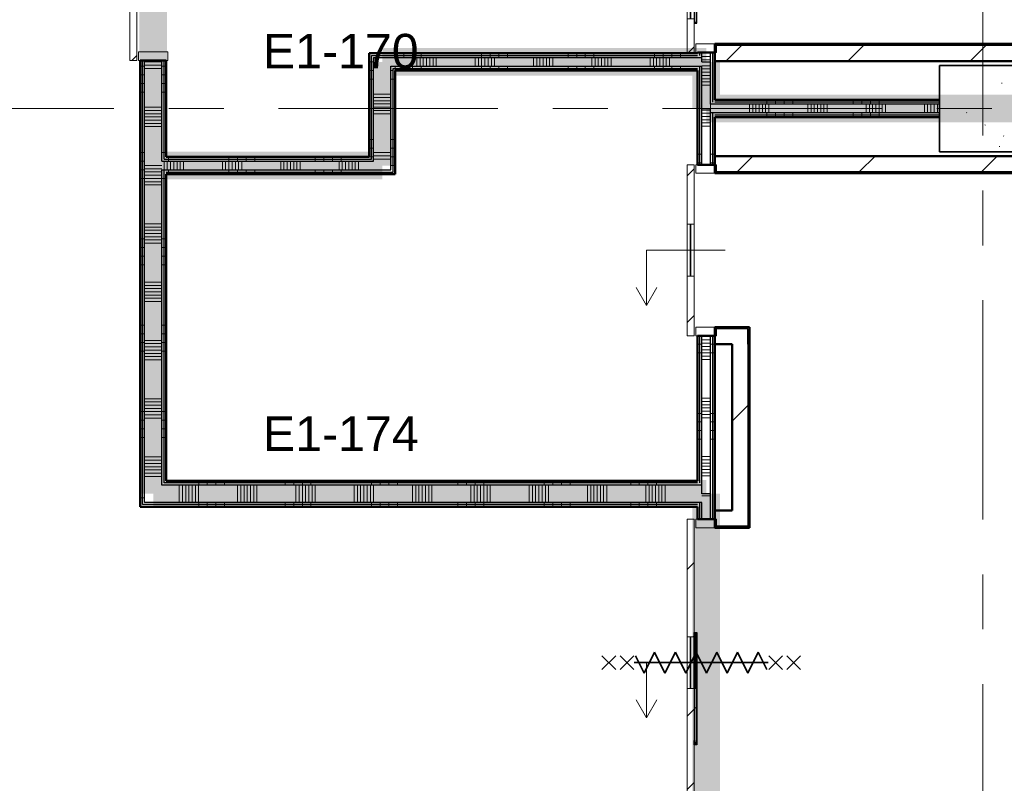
# Model space of a CAD drawing. Extents: x -3204 to 54657, y -2294 to 61632.
# Tile 19 of 65: x 10027 to 15725, y 27293 to 31714. Entities that reach past the tile are written whole.
import ezdxf

# ---------------------------------------------------------------- set-up
doc = ezdxf.new("R2010")
doc.units = 0
doc.header["$LTSCALE"] = 100
doc.linetypes.add('SCHEIDING_BRANDWEREND60', pattern=[3.2, 0.8, -1.6, 0.8])
doc.linetypes.add('stramien', pattern=[22.225, 12.7, -3.175, 3.175, -3.175])
for name, color, linetype, lineweight in [('00---0--FM-RUIMTENR', 7, 'Continuous', 18), ('BA20----_WANDEN', 14, 'Continuous', 50), ('BL$1A---_ALGEMEEN', 7, 'Continuous', 18), ('BL$7A---_STRAMIEN', 7, 'Continuous', 18), ('BL20----_WANDEN', 7, 'Continuous', 25), ('BL28----_CONSTRUCTIES', 4, 'Continuous', 18), ('BL30----_BRANDSYMBOLEN', 14, 'Continuous', 35), ('BL30----_KOZIJNEN', 14, 'Continuous', 25), ('BL40----_BRANDWERENDESCHEIDING_60MIN', 84, 'SCHEIDING_BRANDWEREND60', 158)]:
    doc.layers.add(name, color=color, linetype=linetype, lineweight=lineweight)
doc.styles.add('Arial', font='arial.ttf', dxfattribs={"height": 200})
pattern_1 = [(270, (14500, 31250), (500, 2e-12), []), (270, (14450, 31250), (500, 2e-12), []), (270, (14400, 31250), (500, 2e-12), []), (270, (14350, 31250), (500, 2e-12), [])]
pattern_2 = [(180, (10875, 31295), (7e-13, -500), []), (180, (10875, 31345), (7e-13, -500), []), (180, (10875, 31395), (7e-13, -500), []), (180, (10875, 31445), (7e-13, -500), [])]
pattern_3 = [(270, (12212.5, 29045), (500, -2e-12), []), (270, (12162.5, 29045), (500, -2e-12), []), (270, (12112.5, 29045), (500, -2e-12), []), (270, (12062.5, 29045), (500, -2e-12), [])]
pattern_4 = [(90, (13200, 31420), (-500, 2e-12), []), (90, (13250, 31420), (-500, 2e-12), []), (90, (13300, 31420), (-500, 2e-12), []), (90, (13350, 31420), (-500, 2e-12), [])]
pattern_5 = [(90, (11737.5, 30820), (-500, -2e-12), []), (90, (11787.5, 30820), (-500, -2e-12), []), (90, (11837.5, 30820), (-500, -2e-12), []), (90, (11887.5, 30820), (-500, -2e-12), [])]
pattern_6 = [(180, (12200, 31370), (3e-12, -500), []), (180, (12200, 31420), (3e-12, -500), []), (180, (12200, 31470), (3e-12, -500), []), (180, (12200, 31520), (3e-12, -500), [])]
pattern_7 = [(45, (8878.4, 12805.1), (-353.553, 353.553), [])]
pattern_8 = [(135, (15511.92, -5121.6), (-212.132, -212.132), [])]
pattern_9 = [(315, (-18889.92, 5121.6), (212.132, 212.132), [])]
pattern_10 = [(180, (14050, 32620), (1e-12, -500), []), (180, (14050, 32670), (1e-12, -500), []), (180, (14050, 32720), (1e-12, -500), []), (180, (14050, 32770), (1e-12, -500), [])]
pattern_11 = [(180, (14050, 27470), (1e-12, -500), []), (180, (14050, 27520), (1e-12, -500), []), (180, (14050, 27570), (1e-12, -500), []), (180, (14050, 27620), (1e-12, -500), [])]
pattern_12 = [(180, (14050, 30285), (1e-12, -500), []), (180, (14050, 30335), (1e-12, -500), []), (180, (14050, 30385), (1e-12, -500), []), (180, (14050, 30435), (1e-12, -500), [])]

# ---------------------------------------------------------------- blocks, each defined once
blk = doc.blocks.new('28_CL_beton - kolom - Betonkolom 500x500-V8-1')
at = {"layer": 'BL28----_CONSTRUCTIES'}
h = blk.add_hatch(dxfattribs=at)
h.set_pattern_fill('FP_10', color=256, style=0, pattern_type=2)
h.set_pattern_definition([(50, (-6721.6, -18394.9), (728.737, -63.756), [76.2, -838.2]), (355, (-6721.6, -18394.9), (-140.972, 764.228), [60.96, -670.56]), (100.451, (-6660.9, -18400.2), (587.77, 700.467), [64.76, -712.36]), (46.184, (-6721.6, -18191.7), (1084.316, -168.17), [114.3, -1257.3]), (96.636, (-6631.2, -18205.7), (949.61, 989.71), [97.14, -1068.54]), (351.184, (-6721.6, -18191.7), (949.62, 989.7), [91.44, -1005.84]), (21, (-6620, -18242.5), (606.458, -409.06), [76.2, -838.2]), (326, (-6620, -18242.5), (247.208, 736.753), [60.96, -670.56]), (71.451, (-6569.46, -18276.6), (853.668, 327.685), [64.76, -712.36]), (37.5, (-6721.6, -18394.92), (12.3547, 338.22), [3.353, -659.079, 3.353, -677.367, -673.1]), (37.5, (-6721.6, -18394.92), (12.3547, 338.22), [-1343.152, 3.353, -669.747]), (7.5, (-6721.6, -18394.92), (267.279, 400.722), [3.353, -384.759, 3.353, -643.839, -256.54]), (7.5, (-6721.6, -18394.92), (267.279, 400.722), [-1035.304, 3.353, -253.187]), (327.5, (-6948.16, -18394.92), (542.3633, -22.9153), [3.353, -250.647, 3.353, -789.127, -1051.56]), (327.5, (-6948.16, -18394.92), (542.3633, -22.9153), [-1046.48, 3.353, -1048.207]), (317.5, (-7049.77, -18394.9), (592.517, 101.707), [3.353, -326.847, 3.353, -522.935, -746.76]), (317.5, (-7049.77, -18394.9), (592.517, 101.707), [-856.488, 3.353, -743.407])])
h.paths.add_polyline_path([(250, -250), (250, 250), (-250, 250), (-250, -250)], flags=0)
at = {"layer": 'BL28----_CONSTRUCTIES', "lineweight": 35}
for p, q in [((250, 250), (-250, 250)), ((-250, 250), (-250, -250)), ((250, -250), (250, 250)), ((-250, -250), (250, -250))]:
    blk.add_line(p, q, dxfattribs=at)
blk = doc.blocks.new('32_DR_AMC_s_enkele schuifdeur_V3 - 1060x2360_wbdbo60-V169-1')
at = {"layer": 'BL30----_BRANDSYMBOLEN', "lineweight": 18}
h = blk.add_hatch(dxfattribs=at)
h.set_pattern_fill('FP_724', color=256, style=0, pattern_type=2)
h.set_pattern_definition([(315, (-18878.92, 1921.6), (212.132, 212.132), [])])
h.paths.add_polyline_path([(-205, 135), (-205, 95), (175, 95), (175, 135)], flags=0)
h.paths.add_polyline_path([(475, 135), (475, 95), (855, 95), (855, 135)], flags=0)
at = {"layer": 'BL30----_KOZIJNEN', "lineweight": 18}
h = blk.add_hatch(dxfattribs=at)
h.set_pattern_fill('FP_725', color=256, style=0, pattern_type=2)
h.set_pattern_definition([(315, (-18878.9, 1921.6), (500, 500), []), (315, (-18878.9, 1751.6), (500, 500), []), (315, (-18878.9, 1741.6), (500, 500), []), (315, (-18878.9, 1731.6), (500, 500), []), (315, (-18878.9, 1721.6), (500, 500), []), (315, (-18878.9, 1711.6), (500, 500), []), (315, (-18878.9, 1701.6), (500, 500), []), (315, (-18878.9, 1691.6), (500, 500), [])])
h.paths.add_polyline_path([(-205, -85), (-155, -85), (-155, 85), (-205, 85)], flags=0)
h.paths.add_polyline_path([(805, 85), (805, -85), (855, -85), (855, 85)], flags=0)
at = {"layer": 'BL$1A---_ALGEMEEN'}
for p, q in [((645, 371), (541.1, 431)), ((325, -84.9), (325, 371)), ((325, 371), (645, 371)), ((645, 371), (541.1, 311))]:
    blk.add_line(p, q, dxfattribs=at)
at = {"layer": 'BL30----_BRANDSYMBOLEN'}
for p, q in [((285, 603.6), (365, 523.6)), ((365, 603.6), (285, 523.6)), ((365, 498.7), (285, 418.6)), ((285, 498.7), (365, 418.6)), ((385, 358.6), (285, 408.6)), ((325, 416.3), (325, -358.7)), ((325, 416.3), (325, -358.7)), ((265, 298.6), (385, 358.6)), ((385, 238.6), (265, 298.6)), ((265, 178.6), (385, 238.6)), ((385, 118.6), (265, 178.6)), ((265, 58.6), (385, 118.6)), ((385, -1.4), (265, 58.6)), ((265, -61.4), (385, -1.4)), ((385, -121.4), (265, -61.4)), ((265, -181.4), (385, -121.4)), ((385, -241.4), (265, -181.4)), ((265, -301.4), (385, -241.4)), ((365, -351.4), (265, -301.4)), ((285, -361.4), (365, -441.4)), ((365, -361.4), (285, -441.4)), ((285, -466.4), (365, -546.4)), ((365, -466.4), (285, -546.4))]:
    blk.add_line(p, q, dxfattribs=at)
at = {"layer": 'BL30----_KOZIJNEN', "lineweight": 18}
for p, q in [((175, 135), (-205, 135)), ((-205, 135), (-205, 95)), ((175, 95), (175, 135)), ((175, 135), (475, 135)), ((475, 118), (175, 118)), ((175, 118), (175, 115)), ((175, 115), (475, 115)), ((855, 135), (475, 135)), ((475, 135), (475, 95)), ((475, 115), (475, 118)), ((855, 95), (855, 135)), ((-205, 95), (175, 95)), ((-205, 85), (-205, -85)), ((-155, 85), (-205, 85)), ((-155, -85), (-155, 85)), ((475, 95), (175, 95)), ((475, 95), (855, 95)), ((855, 85), (805, 85)), ((805, 85), (805, -85)), ((855, -85), (855, 85)), ((-205, -85), (-155, -85)), ((805, -85), (855, -85))]:
    blk.add_line(p, q, dxfattribs=at)
blk = doc.blocks.new('32_DR_AMC_s_enkele schuifdeur_V1 - 1660x2360_wbdbo60-V174-1')
at = {"layer": 'BL30----_BRANDSYMBOLEN', "lineweight": 18}
h = blk.add_hatch(dxfattribs=at)
h.set_pattern_fill('FP_732', color=256, style=0, pattern_type=2)
h.set_pattern_definition(pattern_8)
h.paths.add_polyline_path([(1155, -70), (475, -70), (475, -110), (1155, -110)], flags=0)
h.paths.add_polyline_path([(175, -70), (-505, -70), (-505, -110), (175, -110)], flags=0)
at = {"layer": 'BL30----_KOZIJNEN', "lineweight": 18}
h = blk.add_hatch(dxfattribs=at)
h.set_pattern_fill('FP_733', color=256, style=0, pattern_type=2)
h.set_pattern_definition([(135, (15511.9, -5121.6), (-500, -500), []), (135, (15511.9, -4951.6), (-500, -500), []), (135, (15511.9, -4941.6), (-500, -500), []), (135, (15511.9, -4931.6), (-500, -500), []), (135, (15511.9, -4921.6), (-500, -500), []), (135, (15511.9, -4911.6), (-500, -500), []), (135, (15511.9, -4901.6), (-500, -500), []), (135, (15511.9, -4891.6), (-500, -500), [])])
h.paths.add_polyline_path([(1155, 60), (1105, 60), (1105, -60), (1155, -60)], flags=0)
h.paths.add_polyline_path([(-455, -60), (-455, 60), (-505, 60), (-505, -60)], flags=0)
h = blk.add_hatch(dxfattribs=at)
h.set_pattern_fill('FP_732', color=256, style=0, pattern_type=2)
h.set_pattern_definition(pattern_8)
h.paths.add_polyline_path([(797, -58), (475, -58), (475, -67), (797, -67)], flags=0)
at = {"layer": 'BL$1A---_ALGEMEEN'}
for p, q in [((325, 109.9), (325, -346)), ((645, -346), (541.1, -286)), ((325, -346), (645, -346)), ((645, -346), (541.1, -406))]:
    blk.add_line(p, q, dxfattribs=at)
at = {"layer": 'BL30----_BRANDSYMBOLEN'}
for p, q in [((285, 466.4), (365, 546.4)), ((365, 466.4), (285, 546.4)), ((285, 361.4), (365, 441.4)), ((365, 361.4), (285, 441.4)), ((365, 351.4), (265, 301.4)), ((325, -416.3), (325, 358.7)), ((325, -416.3), (325, 358.7)), ((265, 301.4), (385, 241.4)), ((385, 241.4), (265, 181.4)), ((265, 181.4), (385, 121.4)), ((385, 121.4), (265, 61.4)), ((265, 61.4), (385, 1.4)), ((385, 1.4), (265, -58.6)), ((265, -58.6), (385, -118.6)), ((385, -118.6), (265, -178.6)), ((265, -178.6), (385, -238.6)), ((385, -238.6), (265, -298.6)), ((265, -298.6), (385, -358.6)), ((385, -358.6), (285, -408.6)), ((365, -498.7), (285, -418.6)), ((285, -498.7), (365, -418.6)), ((285, -603.6), (365, -523.6)), ((365, -603.6), (285, -523.6))]:
    blk.add_line(p, q, dxfattribs=at)
at = {"layer": 'BL30----_KOZIJNEN', "lineweight": 18}
for p, q in [((-505, 60), (-455, 60)), ((-505, -60), (-505, 60)), ((-455, 60), (-455, -60)), ((1105, 60), (1155, 60)), ((1105, -60), (1105, 60)), ((1155, 60), (1155, -60)), ((-455, -60), (-505, -60)), ((-505, -70), (175, -70)), ((-505, -110), (-505, -70)), ((175, -110), (-505, -110)), ((175, -70), (175, -110)), ((475, -70), (175, -70)), ((175, -93), (175, -90)), ((175, -90), (475, -90)), ((475, -93), (175, -93)), ((175, -110), (475, -110)), ((475, -67), (475, -58)), ((475, -58), (797, -58)), ((797, -67), (475, -67)), ((475, -70), (1155, -70)), ((475, -110), (475, -70)), ((475, -90), (475, -93)), ((1155, -110), (475, -110)), ((797, -58), (797, -67)), ((1155, -60), (1105, -60)), ((1155, -70), (1155, -110))]:
    blk.add_line(p, q, dxfattribs=at)
at = {"layer": 'BL30----_KOZIJNEN'}
for p, q in [((150, -55), (165, -55)), ((150, -70), (150, -55)), ((165, -55), (165, -58)), ((165, -55), (785, -55)), ((785, -55), (800, -55)), ((785, -58), (785, -55)), ((800, -55), (800, -70)), ((175, -70), (150, -70)), ((153, -58), (153, -67)), ((165, -58), (153, -58)), ((153, -67), (175, -67)), ((475, -58), (165, -58)), ((175, -67), (175, -70)), ((175, -67), (475, -67)), ((475, -70), (175, -70)), ((775, -67), (797, -67)), ((775, -70), (775, -67)), ((800, -70), (775, -70)), ((797, -58), (785, -58)), ((797, -67), (797, -58))]:
    blk.add_line(p, q, dxfattribs=at)
blk = doc.blocks.new('32_DR_AMC_s_enkele schuifdeur_V2 - 990x2360-V178-1')
at = {"layer": 'BL$1A---_ALGEMEEN'}
h = blk.add_hatch(dxfattribs=at)
h.set_pattern_fill('FP_739', color=256, style=0, pattern_type=2)
h.set_pattern_definition(pattern_9)
h.paths.add_polyline_path([(-170, 110), (-170, 70), (25, 70), (25, 110)], flags=0)
h.paths.add_polyline_path([(325, 70), (820, 70), (820, 110), (325, 110)], flags=0)
at = {"layer": 'BL30----_KOZIJNEN', "lineweight": 18}
h = blk.add_hatch(dxfattribs=at)
h.set_pattern_fill('FP_739', color=256, style=0, pattern_type=2)
h.set_pattern_definition(pattern_9)
h.paths.add_polyline_path([(325, 58), (647, 58), (647, 67), (325, 67)], flags=0)
at = {"layer": 'BL$1A---_ALGEMEEN'}
for p, q in [((645, 346), (541.1, 406)), ((325, -109.9), (325, 346)), ((325, 346), (645, 346)), ((645, 346), (541.1, 286))]:
    blk.add_line(p, q, dxfattribs=at)
at = {"layer": 'BL30----_KOZIJNEN', "lineweight": 18}
for p, q in [((25, 110), (-170, 110)), ((-170, 110), (-170, 70)), ((-170, 70), (25, 70)), ((-170, 60), (-170, -60)), ((-120, 60), (-170, 60)), ((-120, -60), (-120, 60)), ((25, 70), (25, 110)), ((25, 110), (325, 110)), ((325, 93), (25, 93)), ((25, 93), (25, 90)), ((25, 90), (325, 90)), ((325, 70), (25, 70)), ((820, 110), (325, 110)), ((325, 110), (325, 70)), ((325, 90), (325, 93)), ((325, 70), (820, 70)), ((647, 67), (325, 67)), ((325, 67), (325, 58)), ((325, 58), (647, 58)), ((647, 58), (647, 67)), ((820, 60), (770, 60)), ((770, 60), (770, -60)), ((820, 70), (820, 110)), ((820, -60), (820, 60)), ((-170, -60), (-120, -60)), ((770, -60), (820, -60))]:
    blk.add_line(p, q, dxfattribs=at)
at = {"layer": 'BL30----_KOZIJNEN'}
for p, q in [((25, 70), (0, 70)), ((0, 70), (0, 55)), ((3, 58), (3, 67)), ((3, 67), (25, 67)), ((15, 58), (3, 58)), ((15, 55), (15, 58)), ((325, 58), (15, 58)), ((25, 67), (25, 70)), ((325, 70), (25, 70)), ((25, 67), (325, 67)), ((625, 70), (625, 67)), ((650, 70), (625, 70)), ((625, 67), (647, 67)), ((647, 58), (635, 58)), ((635, 58), (635, 55)), ((647, 67), (647, 58)), ((650, 55), (650, 70)), ((0, 55), (15, 55)), ((15, 55), (635, 55)), ((635, 55), (650, 55))]:
    blk.add_line(p, q, dxfattribs=at)
blk = doc.blocks.new('32_DR_AMC_s_enkele schuifdeur_V3 - 990x2360-V179-1')
at = {"layer": 'BL$1A---_ALGEMEEN'}
h = blk.add_hatch(dxfattribs=at)
h.set_pattern_fill('FP_740', color=256, style=0, pattern_type=2)
h.set_pattern_definition([(135, (17899.92, -5121.6), (-212.132, -212.132), [])])
h.paths.add_polyline_path([(820, -70), (475, -70), (475, -110), (820, -110)], flags=0)
h.paths.add_polyline_path([(175, -70), (-170, -70), (-170, -110), (175, -110)], flags=0)
at = {"layer": 'BL30----_KOZIJNEN', "lineweight": 18}
h = blk.add_hatch(dxfattribs=at)
h.set_pattern_fill('FP_741', color=256, style=0, pattern_type=2)
h.set_pattern_definition([(135, (17899.9, -5121.6), (-500, -500), []), (135, (17899.9, -4951.6), (-500, -500), []), (135, (17899.9, -4941.6), (-500, -500), []), (135, (17899.9, -4931.6), (-500, -500), []), (135, (17899.9, -4921.6), (-500, -500), []), (135, (17899.9, -4911.6), (-500, -500), []), (135, (17899.9, -4901.6), (-500, -500), []), (135, (17899.9, -4891.6), (-500, -500), [])])
h.paths.add_polyline_path([(820, -60), (820, 60), (770, 60), (770, -60)], flags=0)
h.paths.add_polyline_path([(-120, 60), (-170, 60), (-170, -60), (-120, -60)], flags=0)
at = {"layer": 'BL$1A---_ALGEMEEN'}
for p, q in [((325, 109.9), (325, -346)), ((645, -346), (541.1, -286)), ((325, -346), (645, -346)), ((645, -346), (541.1, -406))]:
    blk.add_line(p, q, dxfattribs=at)
at = {"layer": 'BL30----_KOZIJNEN', "lineweight": 18}
for p, q in [((-170, 60), (-120, 60)), ((-170, -60), (-170, 60)), ((-120, 60), (-120, -60)), ((770, 60), (820, 60)), ((770, -60), (770, 60)), ((820, 60), (820, -60)), ((-120, -60), (-170, -60)), ((-170, -70), (175, -70)), ((-170, -110), (-170, -70)), ((175, -110), (-170, -110)), ((175, -70), (175, -110)), ((475, -70), (175, -70)), ((175, -93), (175, -90)), ((175, -90), (475, -90)), ((475, -93), (175, -93)), ((175, -110), (475, -110)), ((475, -70), (820, -70)), ((475, -110), (475, -70)), ((475, -90), (475, -93)), ((820, -110), (475, -110)), ((820, -60), (770, -60)), ((820, -70), (820, -110))]:
    blk.add_line(p, q, dxfattribs=at)

msp = doc.modelspace()

# ---------------------------------------------------------------- hatches: boundary and pattern name
at = {"layer": 'BA20----_WANDEN', "lineweight": 18}
h = msp.add_hatch(dxfattribs=at)
h.set_pattern_fill('FP_273', color=256, angle=90, style=0, pattern_type=2)
h.set_pattern_definition(pattern_2)
h.paths.add_polyline_path([(10725, 28895), (10737.5, 28895), (10737.5, 31479), (10725, 31479), (10725, 29668.9)], flags=0)
h.paths.add_polyline_path([(10725, 32539), (10737.5, 32539), (10737.5, 33432.5), (10725, 33432.5), (10725, 33264.9)], flags=0)
h = msp.add_hatch(dxfattribs=at)
h.set_pattern_fill('FP_273', color=256, angle=90, style=0, pattern_type=2)
h.set_pattern_definition(pattern_2)
h.paths.add_polyline_path([(10737.5, 28907.5), (10750, 28907.5), (10750, 31479), (10737.5, 31479), (10737.5, 29668.9)], flags=0)
h.paths.add_polyline_path([(10737.5, 32539), (10750, 32539), (10750, 33420), (10737.5, 33420), (10737.5, 33264.9)], flags=0)
h = msp.add_hatch(dxfattribs=at)
h.set_pattern_fill('FP_822', color=256, angle=90, style=0, pattern_type=2)
h.set_pattern_definition([(180, (14050, 32420), (8e-13, -337.5), []), (180, (14050, 32438.75), (8e-13, -337.5), []), (180, (14050, 32457.5), (8e-13, -337.5), []), (180, (14050, 32476.25), (8e-13, -337.5), []), (180, (14050, 32495), (8e-13, -337.5), []), (180, (14050, 32513.75), (8e-13, -337.5), []), (180, (14050, 32532.5), (8e-13, -337.5), [])])
h.paths.add_polyline_path([(13975, 31470), (14025, 31470), (14025, 31525), (13975, 31525), (13975, 31495)], flags=0)
h.paths.add_polyline_path([(13975, 32515), (14025, 32515), (14025, 33370), (13975, 33370), (13975, 33264.9)], flags=0)
h = msp.add_hatch(dxfattribs=at)
h.set_pattern_fill('FP_821', color=256, angle=90, style=0, pattern_type=2)
h.set_pattern_definition(pattern_10)
h.paths.add_polyline_path([(14025, 31470), (14037.5, 31470), (14037.5, 31525), (14025, 31525)], flags=0)
h.paths.add_polyline_path([(14037.5, 32515), (14037.5, 33370), (14025, 33370), (14025, 32515)], flags=0)
h = msp.add_hatch(dxfattribs=at)
h.set_pattern_fill('FP_821', color=256, angle=90, style=0, pattern_type=2)
h.set_pattern_definition(pattern_10)
h.paths.add_polyline_path([(14050, 31470), (14050, 31525), (14037.5, 31525), (14037.5, 31470)], flags=0)
h.paths.add_polyline_path([(14050, 32515), (14050, 33370), (14037.5, 33370), (14037.5, 32515)], flags=0)
h = msp.add_hatch(dxfattribs=at)
h.set_pattern_fill('FP_274', color=256, angle=90, style=0, pattern_type=2)
h.set_pattern_definition([(180, (10875, 31095), (5e-13, -337.5), []), (180, (10875, 31113.75), (5e-13, -337.5), []), (180, (10875, 31132.5), (5e-13, -337.5), []), (180, (10875, 31151.25), (5e-13, -337.5), []), (180, (10875, 31170), (5e-13, -337.5), []), (180, (10875, 31188.75), (5e-13, -337.5), []), (180, (10875, 31207.5), (5e-13, -337.5), [])])
h.paths.add_polyline_path([(10750, 28920), (10850, 28920), (10850, 31479), (10750, 31479), (10750, 29668.9)], flags=0)
h.paths.add_polyline_path([(10750, 32539), (10850, 32539), (10850, 33320), (10750, 33320), (10750, 33264.9)], flags=0)
h = msp.add_hatch(dxfattribs=at)
h.set_pattern_fill('FP_273', color=256, angle=90, style=0, pattern_type=2)
h.set_pattern_definition(pattern_2)
h.paths.add_polyline_path([(10850, 29020), (10862.5, 29020), (10862.5, 30845), (10850, 30845), (10850, 29668.9)], flags=0)
h.paths.add_polyline_path([(10850, 30895), (10862.5, 30895), (10862.5, 31479), (10850, 31479)], flags=0)
h.paths.add_polyline_path([(10850, 32539), (10862.5, 32539), (10862.5, 33307.5), (10850, 33307.5), (10850, 33264.9)], flags=0)
h = msp.add_hatch(dxfattribs=at)
h.set_pattern_fill('FP_273', color=256, angle=90, style=0, pattern_type=2)
h.set_pattern_definition(pattern_2)
h.paths.add_polyline_path([(10862.5, 29032.5), (10875, 29032.5), (10875, 30845), (10862.5, 30845), (10862.5, 29668.9)], flags=0)
h.paths.add_polyline_path([(10862.5, 30907.5), (10875, 30907.5), (10875, 31479), (10862.5, 31479)], flags=0)
h.paths.add_polyline_path([(10875, 32539), (10875, 33295), (10862.5, 33295), (10862.5, 32539)], flags=0)
h = msp.add_hatch(dxfattribs=at)
h.set_pattern_fill('FP_821', color=256, angle=90, style=0, pattern_type=2)
h.set_pattern_definition(pattern_10)
h.paths.add_polyline_path([(13950, 31507.5), (13962.5, 31507.5), (13962.5, 31525), (13950, 31525), (13950, 31520)], flags=0)
h.paths.add_polyline_path([(13962.5, 32515), (13962.5, 33320), (13950, 33320), (13950, 32515)], flags=0)
h = msp.add_hatch(dxfattribs=at)
h.set_pattern_fill('FP_821', color=256, angle=90, style=0, pattern_type=2)
h.set_pattern_definition(pattern_10)
h.paths.add_polyline_path([(13975, 31495), (13975, 31525), (13962.5, 31525), (13962.5, 31495)], flags=0)
h.paths.add_polyline_path([(13962.5, 32515), (13975, 32515), (13975, 33320), (13962.5, 33320), (13962.5, 33264.9)], flags=0)
h = msp.add_hatch(dxfattribs=at)
h.set_pattern_fill('FP_24', color=256, style=0, pattern_type=2)
h.set_pattern_definition(pattern_7)
h.paths.add_polyline_path([(21150, 31565), (21150, 31575), (18433, 31575), (18433, 31565), (20301.9, 31565)], flags=0)
h.paths.add_polyline_path([(14334.6, 31565), (16967, 31565), (16967, 31575), (14050, 31575), (14050, 31565), (14063.3, 31565)], flags=0)
h = msp.add_hatch(dxfattribs=at)
h.set_pattern_fill('FP_277', color=256, angle=90, style=0, pattern_type=2)
h.set_pattern_definition(pattern_4)
h.paths.add_polyline_path([(13950, 31507.5), (13950, 31520), (12050, 31520), (12050, 31507.5), (13792.1, 31507.5)], flags=0)
h = msp.add_hatch(dxfattribs=at)
h.set_pattern_fill('FP_24', color=256, style=0, pattern_type=2)
h.set_pattern_definition(pattern_7)
h.paths.add_polyline_path([(21160, 31475), (21160, 31565), (18443, 31565), (18443, 31475), (21150, 31475)], flags=0)
h.paths.add_polyline_path([(16957, 31475), (16957, 31565), (14050, 31565), (14050, 31475), (16867, 31475)], flags=0)
h = msp.add_hatch(dxfattribs=at)
h.set_pattern_fill('FP_281', color=256, angle=90, style=0, pattern_type=2)
h.set_pattern_definition(pattern_6)
h.paths.add_polyline_path([(12050, 30920), (12062.5, 30920), (12062.5, 31507.5), (12050, 31507.5), (12050, 31420)], flags=0)
h = msp.add_hatch(dxfattribs=at)
h.set_pattern_fill('FP_277', color=256, angle=90, style=0, pattern_type=2)
h.set_pattern_definition(pattern_4)
h.paths.add_polyline_path([(13950, 31495), (13962.5, 31495), (13962.5, 31507.5), (12062.5, 31507.5), (12062.5, 31495), (13792.1, 31495)], flags=0)
h = msp.add_hatch(dxfattribs=at)
h.set_pattern_fill('FP_281', color=256, angle=90, style=0, pattern_type=2)
h.set_pattern_definition(pattern_6)
h.paths.add_polyline_path([(12062.5, 30907.5), (12075, 30907.5), (12075, 31495), (12062.5, 31495), (12062.5, 30920)], flags=0)
h = msp.add_hatch(dxfattribs=at)
h.set_pattern_fill('FP_278', color=256, angle=90, style=0, pattern_type=2)
h.set_pattern_definition([(90, (13000, 31420), (-337.5, 1e-12), []), (90, (13018.75, 31420), (-337.5, 1e-12), []), (90, (13037.5, 31420), (-337.5, 1e-12), []), (90, (13056.25, 31420), (-337.5, 1e-12), []), (90, (13075, 31420), (-337.5, 1e-12), []), (90, (13093.75, 31420), (-337.5, 1e-12), []), (90, (13112.5, 31420), (-337.5, 1e-12), [])])
h.paths.add_polyline_path([(13975, 31445), (13975, 31495), (12075, 31495), (12075, 31445), (13962.5, 31445)], flags=0)
h = msp.add_hatch(dxfattribs=at)
h.set_pattern_fill('FP_827', color=256, angle=90, style=0, pattern_type=2)
h.set_pattern_definition([(180, (14050, 31335), (-4e-12, -337.5), []), (180, (14050, 31353.75), (-4e-12, -337.5), []), (180, (14050, 31372.5), (-4e-12, -337.5), []), (180, (14050, 31391.25), (-4e-12, -337.5), []), (180, (14050, 31410), (-4e-12, -337.5), []), (180, (14050, 31428.75), (-4e-12, -337.5), []), (180, (14050, 31447.5), (-4e-12, -337.5), [])])
h.paths.add_polyline_path([(13975, 31200), (14025, 31200), (14025, 31470), (13975, 31470), (13975, 31445)], flags=0)
h = msp.add_hatch(dxfattribs=at)
h.set_pattern_fill('FP_282', color=256, angle=90, style=0, pattern_type=2)
h.set_pattern_definition([(180, (12200, 31170), (-3e-12, -337.5), []), (180, (12200, 31188.75), (-3e-12, -337.5), []), (180, (12200, 31207.5), (-3e-12, -337.5), []), (180, (12200, 31226.25), (-3e-12, -337.5), []), (180, (12200, 31245), (-3e-12, -337.5), []), (180, (12200, 31263.75), (-3e-12, -337.5), []), (180, (12200, 31282.5), (-3e-12, -337.5), [])])
h.paths.add_polyline_path([(12164.7, 30895), (12175, 30895), (12175, 31445), (12075, 31445), (12075, 30895)], flags=0)
h = msp.add_hatch(dxfattribs=at)
h.set_pattern_fill('FP_277', color=256, angle=90, style=0, pattern_type=2)
h.set_pattern_definition(pattern_4)
h.paths.add_polyline_path([(13950, 31432.5), (13950, 31445), (12175, 31445), (12175, 31432.5), (13792.1, 31432.5)], flags=0)
h = msp.add_hatch(dxfattribs=at)
h.set_pattern_fill('FP_281', color=256, angle=90, style=0, pattern_type=2)
h.set_pattern_definition(pattern_6)
h.paths.add_polyline_path([(12187.5, 30845), (12187.5, 31432.5), (12175, 31432.5), (12175, 30845)], flags=0)
h = msp.add_hatch(dxfattribs=at)
h.set_pattern_fill('FP_277', color=256, angle=90, style=0, pattern_type=2)
h.set_pattern_definition(pattern_4)
h.paths.add_polyline_path([(13950, 31420), (13950, 31432.5), (12187.5, 31432.5), (12187.5, 31420), (13792.1, 31420)], flags=0)
h = msp.add_hatch(dxfattribs=at)
h.set_pattern_fill('FP_281', color=256, angle=90, style=0, pattern_type=2)
h.set_pattern_definition(pattern_6)
h.paths.add_polyline_path([(12187.5, 30832.5), (12200, 30832.5), (12200, 31420), (12187.5, 31420), (12187.5, 30845)], flags=0)
h = msp.add_hatch(dxfattribs=at)
h.set_pattern_fill('FP_240', color=256, angle=-270, style=0, pattern_type=2)
h.set_pattern_definition([(270, (14700, 31250), (337.5, -1e-12), []), (270, (14681.25, 31250), (337.5, -1e-12), []), (270, (14662.5, 31250), (337.5, -1e-12), []), (270, (14643.75, 31250), (337.5, -1e-12), []), (270, (14625, 31250), (337.5, -1e-12), []), (270, (14606.25, 31250), (337.5, -1e-12), []), (270, (14587.5, 31250), (337.5, -1e-12), [])])
h.paths.add_polyline_path([(15350, 31175), (15350, 31225), (14025, 31225), (14025, 31175), (14877.1, 31175)], flags=0)
h = msp.add_hatch(dxfattribs=at)
h.set_pattern_fill('FP_239', color=256, angle=-270, style=0, pattern_type=2)
h.set_pattern_definition(pattern_1)
h.paths.add_polyline_path([(14050, 31225), (15350, 31225), (15350, 31237.5), (14037.5, 31237.5), (14037.5, 31225)], flags=0)
h = msp.add_hatch(dxfattribs=at)
h.set_pattern_fill('FP_239', color=256, angle=-270, style=0, pattern_type=2)
h.set_pattern_definition(pattern_1)
h.paths.add_polyline_path([(14334.6, 31237.5), (15350, 31237.5), (15350, 31250), (14050, 31250), (14050, 31237.5), (14063.3, 31237.5)], flags=0)
h = msp.add_hatch(dxfattribs=at)
h.set_pattern_fill('FP_828', color=256, angle=90, style=0, pattern_type=2)
h.set_pattern_definition(pattern_12)
h.paths.add_polyline_path([(13950, 29032.5), (13962.5, 29032.5), (13962.5, 29885), (13950, 29885), (13950, 29045)], flags=0)
h.paths.add_polyline_path([(13962.5, 30875), (13962.5, 31200), (13950, 31200), (13950, 30875)], flags=0)
h = msp.add_hatch(dxfattribs=at)
h.set_pattern_fill('FP_828', color=256, angle=90, style=0, pattern_type=2)
h.set_pattern_definition(pattern_12)
h.paths.add_polyline_path([(13962.5, 29020), (13975, 29020), (13975, 29885), (13962.5, 29885), (13962.5, 29032.5)], flags=0)
h.paths.add_polyline_path([(13975, 30875), (13975, 31200), (13962.5, 31200), (13962.5, 30875)], flags=0)
h = msp.add_hatch(dxfattribs=at)
h.set_pattern_fill('FP_829', color=256, angle=90, style=0, pattern_type=2)
h.set_pattern_definition([(180, (14050, 30085), (8e-13, -337.5), []), (180, (14050, 30103.75), (8e-13, -337.5), []), (180, (14050, 30122.5), (8e-13, -337.5), []), (180, (14050, 30141.25), (8e-13, -337.5), []), (180, (14050, 30160), (8e-13, -337.5), []), (180, (14050, 30178.75), (8e-13, -337.5), []), (180, (14050, 30197.5), (8e-13, -337.5), [])])
h.paths.add_polyline_path([(13975, 28970), (14025, 28970), (14025, 29885), (13975, 29885), (13975, 29020)], flags=0)
h.paths.add_polyline_path([(14025, 30875), (14025, 31200), (13975, 31200), (13975, 30875)], flags=0)
h = msp.add_hatch(dxfattribs=at)
h.set_pattern_fill('FP_828', color=256, angle=90, style=0, pattern_type=2)
h.set_pattern_definition(pattern_12)
h.paths.add_polyline_path([(14037.5, 28970), (14037.5, 29885), (14025, 29885), (14025, 28970)], flags=0)
h.paths.add_polyline_path([(14037.5, 30875), (14037.5, 31175), (14025, 31175), (14025, 30875)], flags=0)
h = msp.add_hatch(dxfattribs=at)
h.set_pattern_fill('FP_828', color=256, angle=90, style=0, pattern_type=2)
h.set_pattern_definition(pattern_12)
h.paths.add_polyline_path([(14050, 28970), (14050, 29885), (14037.5, 29885), (14037.5, 28970)], flags=0)
h.paths.add_polyline_path([(14037.5, 30875), (14050, 30875), (14050, 31175), (14037.5, 31175), (14037.5, 31167.2)], flags=0)
h = msp.add_hatch(dxfattribs=at)
h.set_pattern_fill('FP_239', color=256, angle=-270, style=0, pattern_type=2)
h.set_pattern_definition(pattern_1)
h.paths.add_polyline_path([(15350, 31162.5), (15350, 31175), (14050, 31175), (14050, 31162.5), (14877.1, 31162.5)], flags=0)
h = msp.add_hatch(dxfattribs=at)
h.set_pattern_fill('FP_239', color=256, angle=-270, style=0, pattern_type=2)
h.set_pattern_definition(pattern_1)
h.paths.add_polyline_path([(15350, 31150), (15350, 31162.5), (14050, 31162.5), (14050, 31150), (14877.1, 31150)], flags=0)
h = msp.add_hatch(dxfattribs=at)
h.set_pattern_fill('FP_280', color=256, angle=90, style=0, pattern_type=2)
h.set_pattern_definition([(90, (11537.5, 30820), (-337.5, 1e-12), []), (90, (11556.25, 30820), (-337.5, 1e-12), []), (90, (11575, 30820), (-337.5, 1e-12), []), (90, (11593.75, 30820), (-337.5, 1e-12), []), (90, (11612.5, 30820), (-337.5, 1e-12), []), (90, (11631.25, 30820), (-337.5, 1e-12), []), (90, (11650, 30820), (-337.5, 1e-12), [])])
h.paths.add_polyline_path([(12175, 30845), (12175, 30895), (10850, 30895), (10850, 30845), (10875, 30845)], flags=0)
h = msp.add_hatch(dxfattribs=at)
h.set_pattern_fill('FP_279', color=256, angle=90, style=0, pattern_type=2)
h.set_pattern_definition(pattern_5)
h.paths.add_polyline_path([(11622.2, 30895), (12075, 30895), (12075, 30907.5), (10862.5, 30907.5), (10862.5, 30895), (10875, 30895)], flags=0)
h = msp.add_hatch(dxfattribs=at)
h.set_pattern_fill('FP_279', color=256, angle=90, style=0, pattern_type=2)
h.set_pattern_definition(pattern_5)
h.paths.add_polyline_path([(11622.2, 30907.5), (12062.5, 30907.5), (12062.5, 30920), (10875, 30920), (10875, 30907.5)], flags=0)
h = msp.add_hatch(dxfattribs=at)
h.set_pattern_fill('FP_24', color=256, style=0, pattern_type=2)
h.set_pattern_definition(pattern_7)
h.paths.add_polyline_path([(21250, 30835), (21250, 30925), (14050, 30925), (14050, 30835), (21160, 30835)], flags=0)
h = msp.add_hatch(dxfattribs=at)
h.set_pattern_fill('FP_279', color=256, angle=90, style=0, pattern_type=2)
h.set_pattern_definition(pattern_5)
h.paths.add_polyline_path([(10875, 30832.5), (12187.5, 30832.5), (12187.5, 30845), (10875, 30845)], flags=0)
h = msp.add_hatch(dxfattribs=at)
h.set_pattern_fill('FP_279', color=256, angle=90, style=0, pattern_type=2)
h.set_pattern_definition(pattern_5)
h.paths.add_polyline_path([(10875, 30820), (12200, 30820), (12200, 30832.5), (10875, 30832.5)], flags=0)
h = msp.add_hatch(dxfattribs=at)
h.set_pattern_fill('FP_24', color=256, style=0, pattern_type=2)
h.set_pattern_definition(pattern_7)
h.paths.add_polyline_path([(21150, 30825), (21160, 30825), (21160, 30835), (14050, 30835), (14050, 30825), (19216.9, 30825)], flags=0)
h = msp.add_hatch(dxfattribs=at)
h.set_pattern_fill('FP_24', color=256, style=0, pattern_type=2)
h.set_pattern_definition(pattern_7)
h.paths.add_polyline_path([(14240, 24675), (14250, 24675), (14250, 27202), (14240, 27202), (14240, 24765)], flags=0)
h.paths.add_polyline_path([(14240, 28782), (14250, 28782), (14250, 29925), (14240, 29925), (14240, 28872)], flags=0)
h = msp.add_hatch(dxfattribs=at)
h.set_pattern_fill('FP_24', color=256, style=0, pattern_type=2)
h.set_pattern_definition(pattern_7)
h.paths.add_polyline_path([(14150, 24765), (14240, 24765), (14240, 27112), (14150, 27112), (14150, 24874.3)], flags=0)
h.paths.add_polyline_path([(14240, 28872), (14240, 29835), (14150, 29835), (14150, 28872)], flags=0)
h = msp.add_hatch(dxfattribs=at)
h.set_pattern_fill('FP_276', color=256, angle=-270, style=0, pattern_type=2)
h.set_pattern_definition([(270, (12412.5, 29045), (337.5, -1e-12), []), (270, (12393.75, 29045), (337.5, -1e-12), []), (270, (12375, 29045), (337.5, -1e-12), []), (270, (12356.25, 29045), (337.5, -1e-12), []), (270, (12337.5, 29045), (337.5, -1e-12), []), (270, (12318.75, 29045), (337.5, -1e-12), []), (270, (12300, 29045), (337.5, -1e-12), [])])
h.paths.add_polyline_path([(13792.1, 28920), (13975, 28920), (13975, 29020), (10850, 29020), (10850, 28920), (12707.1, 28920)], flags=0)
h = msp.add_hatch(dxfattribs=at)
h.set_pattern_fill('FP_275', color=256, angle=-270, style=0, pattern_type=2)
h.set_pattern_definition(pattern_3)
h.paths.add_polyline_path([(12707.1, 29020), (13962.5, 29020), (13962.5, 29032.5), (10862.5, 29032.5), (10862.5, 29020), (10875, 29020)], flags=0)
h = msp.add_hatch(dxfattribs=at)
h.set_pattern_fill('FP_275', color=256, angle=-270, style=0, pattern_type=2)
h.set_pattern_definition(pattern_3)
h.paths.add_polyline_path([(13950, 29032.5), (13950, 29045), (10875, 29045), (10875, 29032.5), (13792.1, 29032.5)], flags=0)
h = msp.add_hatch(dxfattribs=at)
h.set_pattern_fill('FP_824', color=256, angle=90, style=0, pattern_type=2)
h.set_pattern_definition([(180, (14050, 27270), (8e-13, -337.5), []), (180, (14050, 27288.75), (8e-13, -337.5), []), (180, (14050, 27307.5), (8e-13, -337.5), []), (180, (14050, 27326.25), (8e-13, -337.5), []), (180, (14050, 27345), (8e-13, -337.5), []), (180, (14050, 27363.75), (8e-13, -337.5), []), (180, (14050, 27382.5), (8e-13, -337.5), [])])
h.paths.add_polyline_path([(13975, 25570), (14025, 25570), (14025, 27162), (13975, 27162), (13975, 25620)], flags=0)
h.paths.add_polyline_path([(14025, 28822), (14025, 28970), (13975, 28970), (13975, 28822)], flags=0)
h = msp.add_hatch(dxfattribs=at)
h.set_pattern_fill('FP_823', color=256, angle=90, style=0, pattern_type=2)
h.set_pattern_definition(pattern_11)
h.paths.add_polyline_path([(14037.5, 25570), (14037.5, 27162), (14025, 27162), (14025, 25570)], flags=0)
h.paths.add_polyline_path([(14025, 28822), (14037.5, 28822), (14037.5, 28970), (14025, 28970)], flags=0)
h = msp.add_hatch(dxfattribs=at)
h.set_pattern_fill('FP_823', color=256, angle=90, style=0, pattern_type=2)
h.set_pattern_definition(pattern_11)
h.paths.add_polyline_path([(14050, 25570), (14050, 27162), (14037.5, 27162), (14037.5, 25570)], flags=0)
h.paths.add_polyline_path([(14050, 28822), (14050, 28970), (14037.5, 28970), (14037.5, 28822)], flags=0)
h = msp.add_hatch(dxfattribs=at)
h.set_pattern_fill('FP_275', color=256, angle=-270, style=0, pattern_type=2)
h.set_pattern_definition(pattern_3)
h.paths.add_polyline_path([(13950, 28895), (13950, 28907.5), (10737.5, 28907.5), (10737.5, 28895), (13792.1, 28895)], flags=0)
h = msp.add_hatch(dxfattribs=at)
h.set_pattern_fill('FP_275', color=256, angle=-270, style=0, pattern_type=2)
h.set_pattern_definition(pattern_3)
h.paths.add_polyline_path([(13792.1, 28907.5), (13950, 28907.5), (13950, 28920), (10750, 28920), (10750, 28907.5), (12707.1, 28907.5)], flags=0)
h = msp.add_hatch(dxfattribs=at)
h.set_pattern_fill('FP_823', color=256, angle=90, style=0, pattern_type=2)
h.set_pattern_definition(pattern_11)
h.paths.add_polyline_path([(13950, 25632.5), (13962.5, 25632.5), (13962.5, 27162), (13950, 27162), (13950, 25645)], flags=0)
h.paths.add_polyline_path([(13962.5, 28822), (13962.5, 28920), (13950, 28920), (13950, 28822)], flags=0)
h = msp.add_hatch(dxfattribs=at)
h.set_pattern_fill('FP_823', color=256, angle=90, style=0, pattern_type=2)
h.set_pattern_definition(pattern_11)
h.paths.add_polyline_path([(13962.5, 25620), (13975, 25620), (13975, 27162), (13962.5, 27162), (13962.5, 25632.5)], flags=0)
h.paths.add_polyline_path([(13975, 28822), (13975, 28920), (13962.5, 28920), (13962.5, 28822)], flags=0)
h = msp.add_hatch(dxfattribs=at)
h.set_pattern_fill('FP_24', color=256, style=0, pattern_type=2)
h.set_pattern_definition(pattern_7)
h.paths.add_polyline_path([(14250, 28772), (14250, 28782), (14050, 28782), (14050, 28772), (14063.3, 28772)], flags=0)

# ---------------------------------------------------------------- linework, layer by layer
at = {"layer": 'BL$7A---_STRAMIEN', "linetype": 'stramien'}
for p, q in [((15600, -2294.5), (15600, 60632.3)), ((52800, 31200), (-2203.7, 31200))]:
    msp.add_line(p, q, dxfattribs=at)
at = {"layer": 'BL20----_WANDEN', "lineweight": 50}
for p, q in [((16967, 31575), (14050, 31575)), ((14050, 31250), (14050, 31575)), ((13950, 31520), (12050, 31520)), ((12050, 31520), (12050, 30920)), ((13950, 31525), (13950, 31520)), ((14050, 31525), (13950, 31525)), ((10725, 31479), (10725, 28895)), ((10875, 31479), (10725, 31479)), ((10875, 30920), (10875, 31479)), ((14050, 31475), (16867, 31475)), ((12200, 31420), (13950, 31420)), ((12200, 30820), (12200, 31420)), ((13950, 31420), (13950, 30875)), ((15350, 31250), (14050, 31250)), ((14050, 31150), (15350, 31150)), ((14050, 30825), (14050, 31150)), ((12050, 30920), (10875, 30920)), ((21250, 30925), (14050, 30925)), ((13950, 30875), (14050, 30875)), ((10875, 29045), (10875, 30820)), ((10875, 30820), (12200, 30820)), ((14050, 30825), (21150, 30825)), ((14250, 29935), (14050, 29935)), ((14050, 28772), (14050, 29935)), ((14250, 28772), (14250, 29935)), ((13950, 29885), (13950, 29045)), ((14050, 29885), (13950, 29885)), ((14050, 29835), (14150, 29835)), ((14150, 29835), (14150, 28872)), ((13950, 29045), (10875, 29045)), ((10725, 28895), (13950, 28895)), ((13950, 28895), (13950, 28822)), ((14150, 28872), (14050, 28872)), ((13950, 28822), (14050, 28822)), ((14050, 28772), (14250, 28772))]:
    msp.add_line(p, q, dxfattribs=at)
at = {"layer": 'BL20----_WANDEN'}
for p, q in [((13962.5, 31507.5), (13962.5, 31525)), ((13975, 31470), (13975, 31525)), ((14025, 31225), (14025, 31525)), ((14037.5, 31237.5), (14037.5, 31525)), ((16957, 31565), (14050, 31565)), ((10737.5, 28907.5), (10737.5, 31479)), ((10750, 28920), (10750, 31479)), ((10850, 30895), (10850, 31479)), ((10862.5, 30907.5), (10862.5, 31479)), ((12062.5, 31507.5), (13950, 31507.5)), ((12062.5, 30907.5), (12062.5, 31507.5)), ((12075, 31495), (13975, 31495)), ((12075, 30895), (12075, 31495)), ((13975, 31470), (14025, 31470)), ((12175, 31445), (13975, 31445)), ((12175, 30845), (12175, 31445)), ((12187.5, 31432.5), (13950, 31432.5)), ((12187.5, 30832.5), (12187.5, 31432.5)), ((13962.5, 30875), (13962.5, 31445)), ((13975, 30875), (13975, 31445)), ((15350, 31225), (14025, 31225)), ((15350, 31237.5), (14050, 31237.5)), ((13975, 31200), (14025, 31200)), ((14025, 30875), (14025, 31200)), ((15350, 31175), (14025, 31175)), ((14037.5, 30875), (14037.5, 31175)), ((15350, 31162.5), (14050, 31162.5)), ((10850, 30895), (12075, 30895)), ((10862.5, 30907.5), (12062.5, 30907.5)), ((10850, 29020), (10850, 30845)), ((10850, 30845), (12175, 30845)), ((10862.5, 29032.5), (10862.5, 30845)), ((10875, 30832.5), (12187.5, 30832.5)), ((14050, 30835), (21160, 30835)), ((14240, 29925), (14050, 29925)), ((14240, 29835), (14240, 29925)), ((13962.5, 29032.5), (13962.5, 29885)), ((13975, 28970), (13975, 29885)), ((14025, 28822), (14025, 29885)), ((14037.5, 28822), (14037.5, 29885)), ((14240, 29835), (14240, 28782)), ((13975, 29020), (10850, 29020)), ((13950, 29032.5), (10862.5, 29032.5)), ((14025, 28970), (13975, 28970)), ((13950, 28907.5), (10737.5, 28907.5)), ((13975, 28920), (10750, 28920)), ((13962.5, 28822), (13962.5, 28920)), ((13975, 28822), (13975, 28920)), ((14240, 28782), (14050, 28782))]:
    msp.add_line(p, q, dxfattribs=at)
at = {"layer": 'BL40----_BRANDWERENDESCHEIDING_60MIN', "const_width": 160}
for points in [[(10800, 33370), (10800, 28970)], [(14000, 31470), (12125, 31470)], [(12125, 31470), (12125, 30870)], [(14000, 31200), (14000, 31470)], [(17000, 31200), (14000, 31200)], [(12125, 30870), (10800, 30870)], [(10800, 28970), (14000, 28970)], [(14000, 28970), (14000, 25570)]]:
    msp.add_lwpolyline(points, dxfattribs=at)

# ---------------------------------------------------------------- block references
at = {"layer": 'BL28----_CONSTRUCTIES'}
msp.add_blockref('28_CL_beton - kolom - Betonkolom 500x500-V8-1', (15600, 31200), dxfattribs=at)
at = {"layer": 'BL30----_KOZIJNEN'}
for name, p, rotation in [('32_DR_AMC_s_enkele schuifdeur_V3 - 1060x2360_wbdbo60-V169-1', (10800, 31684), 89.99999999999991), ('32_DR_AMC_s_enkele schuifdeur_V2 - 990x2360-V178-1', (14000, 31695), 89.99999999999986), ('32_DR_AMC_s_enkele schuifdeur_V3 - 990x2360-V179-1', (14000, 30705), 269.9999999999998), ('32_DR_AMC_s_enkele schuifdeur_V1 - 1660x2360_wbdbo60-V174-1', (14000, 28317), 269.9999999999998)]:
    msp.add_blockref(name, p, dxfattribs=dict(at, rotation=rotation))

# ---------------------------------------------------------------- texts
at = {"layer": '00---0--FM-RUIMTENR', "char_height": 200, "width": 1114.346, "attachment_point": 1, "style": 'Arial'}
for s, insert in [('E1-170', (11435, 31632.5)), ('E1-174', (11435, 29417.7))]:
    msp.add_mtext(s, dxfattribs=dict(at, insert=insert))

doc.saveas('drawing.dxf')
